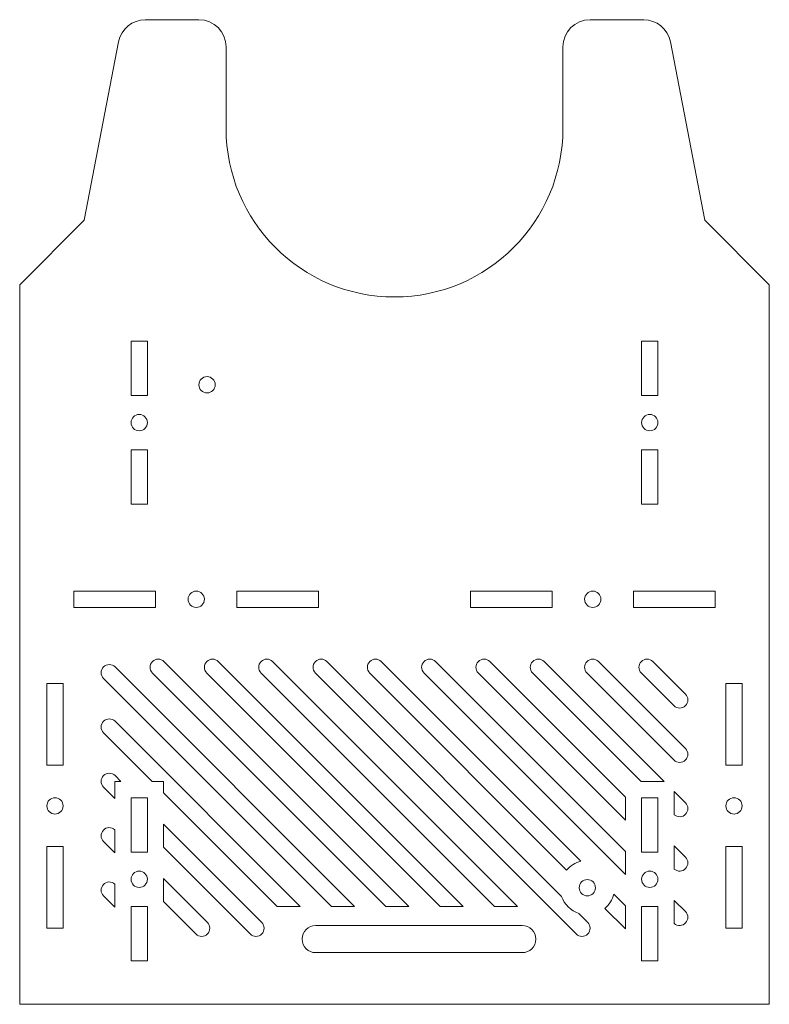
# Model space of a CAD drawing. Header units: millimetres. Extents: x -69 to 69, y 0 to 181.
import ezdxf

# ---------------------------------------------------------------- set-up
doc = ezdxf.new("R2010")
doc.units = ezdxf.units.MM

msp = doc.modelspace()

# ---------------------------------------------------------------- linework, layer by layer
at = {"color": 7, "linetype": 'Continuous', "lineweight": 15}
for p, q in [((-36, 181.11), (-45.87, 181.11)), ((45.87, 181.11), (36, 181.11)), ((-50.78, 177.05), (-57.1, 144.21)), ((-31, 161.11), (-31, 176.11)), ((31, 176.11), (31, 161.11)), ((57.1, 144.21), (50.78, 177.05)), ((-57.1, 144.21), (-69, 132.31)), ((69, 132.31), (57.1, 144.21)), ((-69, 132.31), (-69, 0)), ((69, 0), (69, 132.31)), ((-48.5, 122), (-48.5, 112)), ((-45.5, 122), (-48.5, 122)), ((-45.5, 112), (-45.5, 122)), ((45.5, 122), (45.5, 112)), ((48.5, 122), (45.5, 122)), ((48.5, 112), (48.5, 122)), ((-48.5, 112), (-45.5, 112)), ((45.5, 112), (48.5, 112)), ((-48.5, 102), (-48.5, 92)), ((-45.5, 102), (-48.5, 102)), ((-45.5, 92), (-45.5, 102)), ((45.5, 102), (45.5, 92)), ((48.5, 102), (45.5, 102)), ((48.5, 92), (48.5, 102)), ((-48.5, 92), (-45.5, 92)), ((45.5, 92), (48.5, 92)), ((-59, 76), (-59, 73)), ((-44, 76), (-59, 76)), ((-44, 73), (-44, 76)), ((-29, 76), (-29, 73)), ((-14, 76), (-29, 76)), ((-14, 73), (-14, 76)), ((14, 76), (14, 73)), ((29, 76), (14, 76)), ((29, 73), (29, 76)), ((44, 76), (44, 73)), ((59, 76), (44, 76)), ((59, 73), (59, 76)), ((-59, 73), (-44, 73)), ((-29, 73), (-14, 73)), ((14, 73), (29, 73)), ((44, 73), (59, 73)), ((-51.44, 62.06), (-7.35, 17.98)), ((-42.44, 63.06), (2.65, 17.98)), ((-32.44, 63.06), (12.65, 17.98)), ((-22.44, 63.06), (22.65, 17.98)), ((-12.44, 63.06), (30.76, 19.86)), ((-2.44, 63.06), (34.31, 26.31)), ((7.56, 63.06), (42.5, 28.12)), ((17.56, 63.06), (42.5, 38.12)), ((27.56, 63.06), (49.62, 41)), ((37.56, 63.06), (53.56, 47.06)), ((47.56, 63.06), (53.56, 57.06)), ((-11.6, 17.98), (-53.56, 59.94)), ((-1.6, 17.98), (-44.56, 60.94)), ((8.4, 17.98), (-34.56, 60.94)), ((18.4, 17.98), (-24.56, 60.94)), ((33.44, 12.94), (-14.56, 60.94)), ((31.69, 24.69), (-4.56, 60.94)), ((42.5, 23.88), (5.44, 60.94)), ((42.5, 33.88), (15.44, 60.94)), ((45.38, 41), (25.44, 60.94)), ((51.44, 44.94), (35.44, 60.94)), ((51.44, 54.94), (45.44, 60.94)), ((-64, 59), (-64, 44)), ((-61, 59), (-64, 59)), ((-61, 44), (-61, 59)), ((61, 59), (61, 44)), ((64, 59), (61, 59)), ((64, 44), (64, 59)), ((-51.44, 52.06), (-17.35, 17.98)), ((-44.62, 41), (-53.56, 49.94)), ((-64, 44), (-61, 44)), ((61, 44), (64, 44)), ((-51.44, 42.06), (-50.38, 41)), ((-51.5, 37.88), (-53.56, 39.94)), ((-50.38, 41), (-51.5, 41)), ((-51.5, 41), (-51.5, 37.88)), ((-42.5, 41), (-44.62, 41)), ((-42.5, 38.88), (-42.5, 41)), ((49.62, 41), (45.38, 41)), ((-21.6, 17.98), (-42.5, 38.88)), ((42.5, 38.12), (42.5, 33.88)), ((51.5, 39.12), (53.56, 37.06)), ((51.5, 34.88), (51.5, 39.12)), ((-48.5, 38), (-48.5, 28)), ((-45.5, 38), (-48.5, 38)), ((-45.5, 28), (-45.5, 38)), ((45.5, 38), (45.5, 28)), ((48.5, 38), (45.5, 38)), ((48.5, 28), (48.5, 38)), ((-42.5, 33.12), (-24.44, 15.06)), ((-42.5, 28.88), (-42.5, 33.12)), ((-51.5, 32.12), (-51.5, 27.88)), ((-64, 29), (-64, 14)), ((-61, 29), (-64, 29)), ((-61, 14), (-61, 29)), ((-51.5, 27.88), (-53.56, 29.94)), ((51.5, 29.12), (53.56, 27.06)), ((51.5, 24.88), (51.5, 29.12)), ((61, 29), (61, 14)), ((64, 29), (61, 29)), ((64, 14), (64, 29)), ((-48.5, 28), (-45.5, 28)), ((-26.56, 12.94), (-42.5, 28.88)), ((42.5, 28.12), (42.5, 23.88)), ((45.5, 28), (48.5, 28)), ((-51.5, 22.12), (-51.5, 17.88)), ((-42.5, 23.12), (-34.44, 15.06)), ((-42.5, 18.88), (-42.5, 23.12)), ((-51.5, 17.88), (-53.56, 19.94)), ((40.36, 20.26), (42.5, 18.12)), ((-36.56, 12.94), (-42.5, 18.88)), ((42.5, 18.12), (42.5, 13.88)), ((51.5, 19.12), (53.56, 17.06)), ((51.5, 14.88), (51.5, 19.12)), ((-48.5, 18), (-48.5, 8)), ((-45.5, 18), (-48.5, 18)), ((-45.5, 8), (-45.5, 18)), ((-21.6, 17.98), (-17.35, 17.98)), ((-11.6, 17.98), (-7.35, 17.98)), ((-1.6, 17.98), (2.65, 17.98)), ((8.4, 17.98), (12.65, 17.98)), ((18.4, 17.98), (22.65, 17.98)), ((33.91, 16.71), (35.56, 15.06)), ((42.5, 13.88), (38.74, 17.64)), ((45.5, 18), (45.5, 8)), ((48.5, 18), (45.5, 18)), ((48.5, 8), (48.5, 18)), ((-14.5, 14.5), (23.5, 14.5)), ((-64, 14), (-61, 14)), ((61, 14), (64, 14)), ((23.5, 9.5), (-14.5, 9.5)), ((-48.5, 8), (-45.5, 8)), ((45.5, 8), (48.5, 8)), ((-69, 0), (69, 0))]:
    msp.add_line(p, q, dxfattribs=at)
for centre in [(-34.5, 113.95), (-47, 107), (47, 107), (-36.5, 74.5), (36.5, 74.5), (-62.5, 36.5), (62.5, 36.5), (-47, 23), (47, 23), (35.5, 21.45)]:
    msp.add_circle(centre, 1.5, dxfattribs=at)
for centre, radius, start, end in [((-45.87, 176.11), 5, 90, 169.1145), ((-36, 176.11), 5, 0, 90), ((45.87, 176.11), 5, 10.8855, 90), ((36, 176.11), 5, 90, 180), ((0, 161.11), 31, 180, 0), ((-43.5, 62), 1.5, 45, 225), ((-33.5, 62), 1.5, 45, 225), ((-23.5, 62), 1.5, 45, 225), ((-13.5, 62), 1.5, 45, 225), ((-3.5, 62), 1.5, 45, 225), ((6.5, 62), 1.5, 45, 225), ((16.5, 62), 1.5, 45, 225), ((26.5, 62), 1.5, 45, 225), ((36.5, 62), 1.5, 45, 225), ((46.5, 62), 1.5, 45, 225), ((-52.5, 61), 1.5, 45, 225), ((52.5, 56), 1.5, 225, 45), ((-52.5, 51), 1.5, 45, 225), ((52.5, 46), 1.5, 225, 45), ((-52.5, 41), 1.5, 45, 225), ((52.5, 36), 1.5, 228.1897, 45), ((-52.5, 31), 1.5, 48.1897, 225), ((35.5, 21.45), 5, 103.7482, 139.6576), ((52.5, 26), 1.5, 228.1897, 45), ((-52.5, 21), 1.5, 48.1897, 225), ((35.5, 21.45), 5, 310.3424, 346.2518), ((35.5, 21.45), 5, 198.5617, 251.4383), ((52.5, 16), 1.5, 228.1897, 45), ((-35.5, 14), 1.5, 225, 45), ((-25.5, 14), 1.5, 225, 45), ((-14.5, 12), 2.5, 90, 270), ((23.5, 12), 2.5, 270, 90), ((34.5, 14), 1.5, 225, 45)]:
    msp.add_arc(centre, radius, start, end, dxfattribs=at)

doc.saveas('drawing.dxf')
